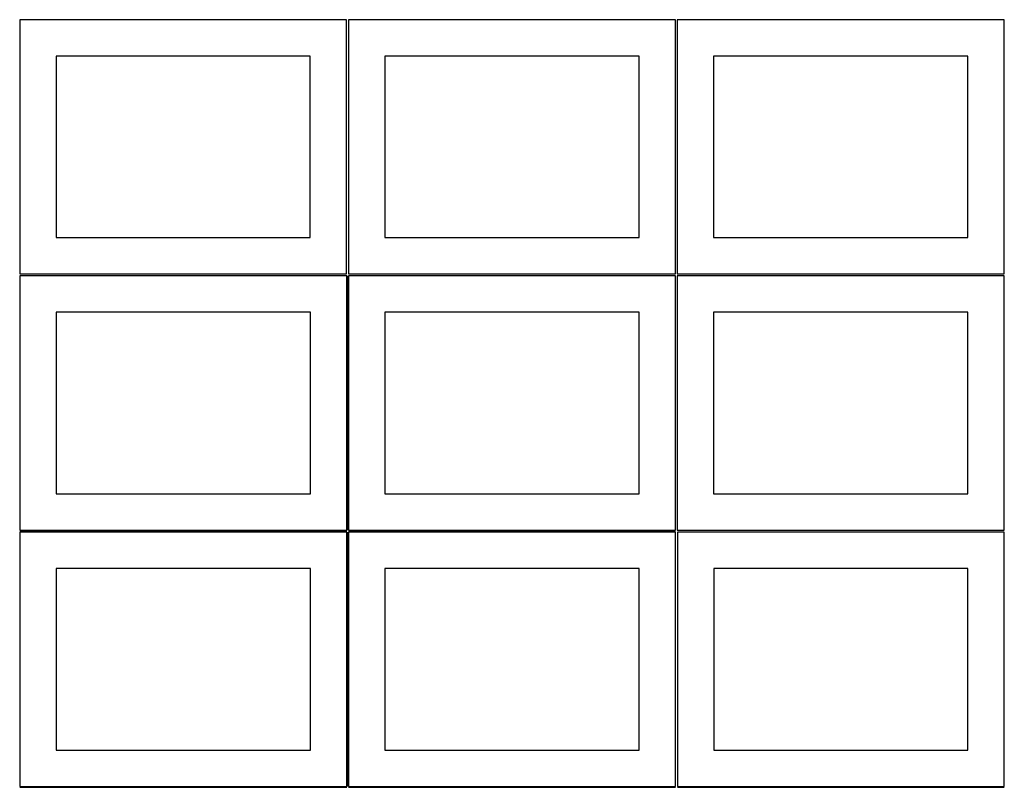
# Model space of a CAD drawing. Header units: millimetres. Extents: x 7 to 1243, y 7 to 2493.
# Tile 6 of 15: x 7 to 820, y 1275 to 1909. Entities that reach past the tile are written whole.
import ezdxf

# ---------------------------------------------------------------- set-up
doc = ezdxf.new("R2010")
doc.units = ezdxf.units.MM
doc.layers.add('COMMON', color=5, linetype='CONTINUOUS', true_color=0x0000ff)
doc.layers.add('CUT', color=7, linetype='CONTINUOUS', true_color=0x000000)

msp = doc.modelspace()

# ---------------------------------------------------------------- linework, layer by layer
at = {"layer": 'COMMON'}
for p, q in [((277.291899, 1697.062902), (277.291899, 1487.062902)), ((6.541899, 1486.312901), (276.541899, 1486.312901)), ((277.291899, 1485.562901), (277.291899, 1275.562901)), ((278.0419, 1486.312901), (548.0419, 1486.312901)), ((6.541899, 1274.8129), (276.541899, 1274.8129)), ((278.0419, 1274.8129), (548.0419, 1274.8129)), ((549.583739, 1274.791935), (819.583739, 1274.791935))]:
    msp.add_line(p, q, dxfattribs=at)
at = {"layer": 'CUT'}
for p, q in [((276.520965, 1908.688751), (6.520965, 1908.688751)), ((6.520965, 1908.688751), (6.520965, 1698.688751)), ((276.520965, 1698.688751), (276.520965, 1908.688751)), ((548.0419, 1908.688751), (278.0419, 1908.688751)), ((278.0419, 1908.688751), (278.0419, 1698.688751)), ((548.0419, 1698.688751), (548.0419, 1908.688751)), ((819.562896, 1908.688751), (549.562896, 1908.688751)), ((549.562896, 1908.688751), (549.562896, 1698.688751)), ((819.562896, 1698.688751), (819.562896, 1908.688751)), ((246.520965, 1878.688751), (36.520965, 1878.688751)), ((36.520965, 1878.688751), (36.520965, 1728.688751)), ((246.520965, 1728.688751), (246.520965, 1878.688751)), ((518.0419, 1878.688751), (308.0419, 1878.688751)), ((308.0419, 1878.688751), (308.0419, 1728.688751)), ((518.0419, 1728.688751), (518.0419, 1878.688751)), ((789.562896, 1878.688751), (579.562896, 1878.688751)), ((579.562896, 1878.688751), (579.562896, 1728.688751)), ((789.562896, 1728.688751), (789.562896, 1878.688751)), ((36.520965, 1728.688751), (246.520965, 1728.688751)), ((308.0419, 1728.688751), (518.0419, 1728.688751)), ((579.562896, 1728.688751), (789.562896, 1728.688751)), ((6.520965, 1698.688751), (276.520965, 1698.688751)), ((276.541899, 1697.062902), (6.541899, 1697.062902)), ((6.541899, 1697.062902), (6.541899, 1487.062902)), ((276.541899, 1487.062902), (276.541899, 1697.062902)), ((278.0419, 1698.688751), (548.0419, 1698.688751)), ((548.0419, 1697.062902), (278.0419, 1697.062902)), ((278.0419, 1697.062902), (278.0419, 1487.062902)), ((548.0419, 1487.062902), (548.0419, 1697.062902)), ((549.562896, 1698.688751), (819.562896, 1698.688751)), ((819.562896, 1697.167755), (549.562896, 1697.167755)), ((549.562896, 1697.167755), (549.562896, 1487.167755)), ((819.562896, 1487.167755), (819.562896, 1697.167755)), ((246.541899, 1667.062902), (36.541899, 1667.062902)), ((36.541899, 1667.062902), (36.541899, 1517.062902)), ((246.541899, 1517.062902), (246.541899, 1667.062902)), ((518.0419, 1667.062902), (308.0419, 1667.062902)), ((308.0419, 1667.062902), (308.0419, 1517.062902)), ((518.0419, 1517.062902), (518.0419, 1667.062902)), ((789.562896, 1667.167755), (579.562896, 1667.167755)), ((579.562896, 1667.167755), (579.562896, 1517.167755)), ((789.562896, 1517.167755), (789.562896, 1667.167755)), ((36.541899, 1517.062902), (246.541899, 1517.062902)), ((308.0419, 1517.062902), (518.0419, 1517.062902)), ((579.562896, 1517.167755), (789.562896, 1517.167755)), ((6.541899, 1487.062902), (276.541899, 1487.062902)), ((276.541899, 1485.562901), (6.541899, 1485.562901)), ((6.541899, 1485.562901), (6.541899, 1275.562901)), ((276.541899, 1275.562901), (276.541899, 1485.562901)), ((278.0419, 1487.062902), (548.0419, 1487.062902)), ((548.0419, 1485.562901), (278.0419, 1485.562901)), ((278.0419, 1485.562901), (278.0419, 1275.562901)), ((548.0419, 1275.562901), (548.0419, 1485.562901)), ((549.562896, 1487.167755), (819.562896, 1487.167755)), ((819.583739, 1485.541936), (549.583739, 1485.541936)), ((549.583739, 1485.541936), (549.583739, 1275.541936)), ((819.583739, 1275.541936), (819.583739, 1485.541936)), ((246.541899, 1455.562901), (36.541899, 1455.562901)), ((36.541899, 1455.562901), (36.541899, 1305.562901)), ((246.541899, 1305.562901), (246.541899, 1455.562901)), ((518.0419, 1455.562901), (308.0419, 1455.562901)), ((308.0419, 1455.562901), (308.0419, 1305.562901)), ((518.0419, 1305.562901), (518.0419, 1455.562901)), ((789.583739, 1455.541936), (579.583739, 1455.541936)), ((579.583739, 1455.541936), (579.583739, 1305.541936)), ((789.583739, 1305.541936), (789.583739, 1455.541936)), ((36.541899, 1305.562901), (246.541899, 1305.562901)), ((308.0419, 1305.562901), (518.0419, 1305.562901)), ((579.583739, 1305.541936), (789.583739, 1305.541936)), ((6.541899, 1275.562901), (276.541899, 1275.562901)), ((278.0419, 1275.562901), (548.0419, 1275.562901)), ((549.583739, 1275.541936), (819.583739, 1275.541936))]:
    msp.add_line(p, q, dxfattribs=at)

doc.saveas('drawing.dxf')
